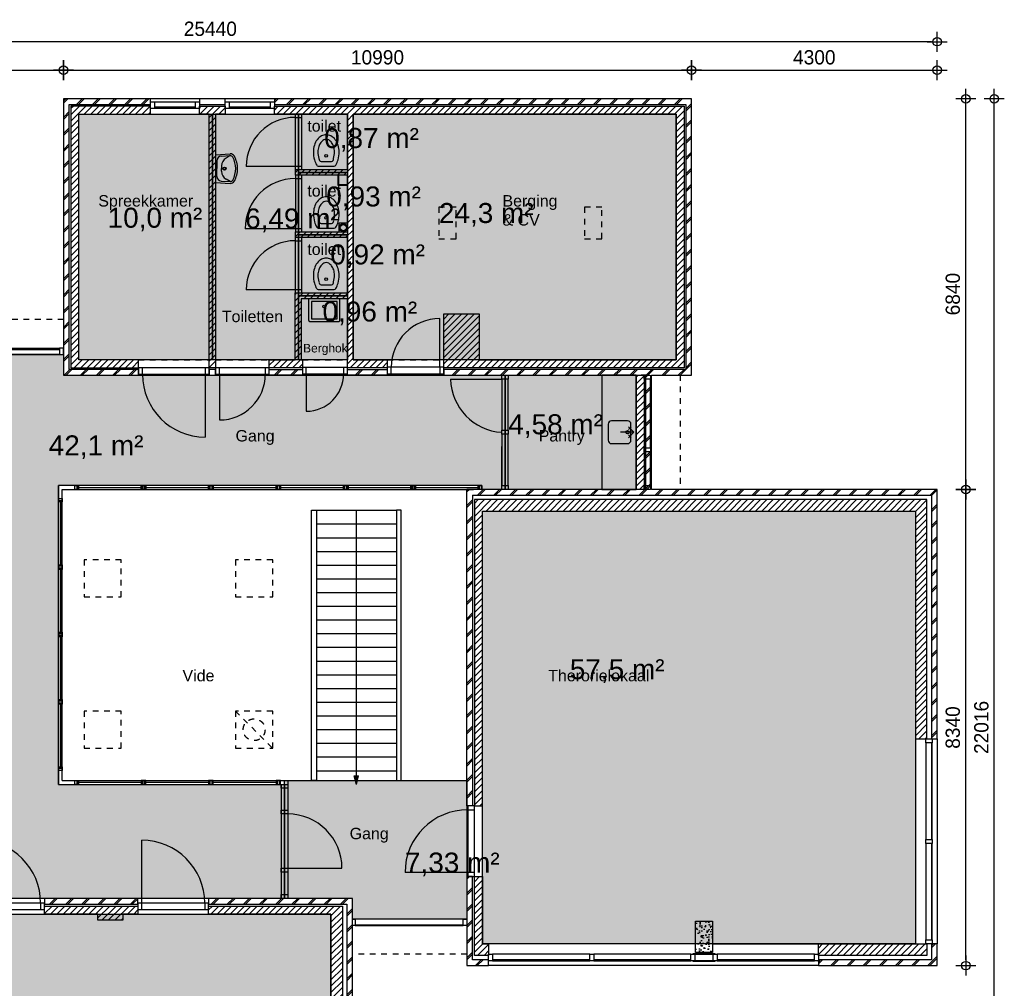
# Model space of a CAD drawing. Header units: millimetres. Extents: x 19739 to 200370, y 9101 to 232948.
# Tile 18 of 39: x 144660 to 161892, y 80985 to 97948. Entities that reach past the tile are written whole.
import ezdxf

# ---------------------------------------------------------------- set-up
doc = ezdxf.new("R2010")
doc.units = ezdxf.units.MM
doc.header["$LTSCALE"] = 100
doc.linetypes.add('HIDDEN1', pattern=[2, 1, -1])
for name, color, linetype in [('_TEKST', 7, 'Continuous'), ('ALG18', 1, 'Continuous'), ('BET25', 2, 'Continuous'), ('GO Gebruiksoppervlakte', 71, 'Continuous'), ('HATCH', 1, 'Continuous'), ('INRICHTING', 1, 'Continuous'), ('KOZ18', 1, 'Continuous'), ('KOZ25', 2, 'Continuous'), ('MAAT', 1, 'Continuous'), ('MET18', 1, 'Continuous'), ('MET25', 2, 'Continuous'), ('STIP18', 1, 'HIDDEN1')]:
    doc.layers.add(name, color=color, linetype=linetype)
doc.layers.add('HULP', color=7, linetype='Continuous', plot=False)
doc.styles.add('Arial', font='ARIAL.TTF')
doc.styles.add('TSFONT', font='tsfont.shx')
doc.dimstyles.new('MS-100', dxfattribs={"dimscale": 100, "dimtxt": 2.5, "dimasz": 1, "dimexe": 2, "dimexo": 3, "dimgap": 1, "dimtad": 1, "dimdec": 0, "dimzin": 1, "dimdsep": 46, "dimtxsty": 'TSFONT', "dimblk": 'CIRKEL', "dimcen": 1, "dimse1": 1, "dimse2": 1, "dimclrd": 1, "dimclre": 1, "dimclrt": 3, "dimadec": 0, "dimazin": 0, "dimtfac": 1.2, "dimtdec": 0, "dimtix": 1, "dimtmove": 2, "dimatfit": 3, "dimldrblk": 'CIRKEL', "dimfxl": 0, "dimtolj": 1, "dimtzin": 1, "dimarcsym": 0})

# ---------------------------------------------------------------- blocks, each defined once
blk = doc.blocks.new('wastafel_b520')
for p, q in [((-244, 0), (-259, -255)), ((244, 0), (259, -255)), ((-218, -99), (-227, -257)), ((-138, -24), (0, -24)), ((-47, -104), (0, -104)), ((138, -24), (0, -24)), ((47, -104), (0, -104)), ((218, -99), (227, -257)), ((-227, -257), (-185, -184)), ((227, -257), (185, -184))]:
    blk.add_line(p, q)
for radius in [28, 20]:
    blk.add_circle((0, -156), radius)
for centre, radius, start, end in [((-138, -104), 80, 90, 176.5893), ((-47, -264), 160, 90, 150), ((47, -264), 160, 30, 90), ((138, -104), 80, 3.4107, 90), ((-179, -259), 80, 176.5893, 242.0436), ((-179, -259), 48, 176.5893, 242.0436), ((0, 78), 463, 242.0436, 270), ((0, 78), 431, 242.0436, 270), ((0, 78), 431, 270, 297.9564), ((0, 78), 463, 270, 297.9564), ((179, -259), 48, 297.9564, 3.4107), ((179, -259), 80, 297.9564, 3.4107)]:
    blk.add_arc(centre, radius, start, end)
blk = doc.blocks.new('wc')
at = {"layer": 'INRICHTING'}
for p, q in [((-141, 66), (141, 66)), ((-91, 146), (91, 146))]:
    blk.add_line(p, q, dxfattribs=at)
for points in [[(225, 316, 0.075445), (207, 434, 0.085783), (159, 528, 0.10607), (83, 595, 0.126822), (0, 616, 0.126822), (-83, 595, 0.10607), (-159, 528, 0.085783), (-207, 434, 0.075445), (-225, 316, 0.075445)], [(145, 316, 0.075445), (131, 410, 0.085783), (95, 480, 0.10607), (44, 525, 0.126822), (0, 536, 0.126822), (-44, 525, 0.10607), (-95, 480, 0.085783), (-131, 410, 0.075445), (-145, 316, 0.075445)]]:
    blk.add_lwpolyline(points, format="xyb", dxfattribs=at)
blk.add_circle((0, 246), 25, dxfattribs=at)
for centre, radius, start, end in [((318, 316), 543, 180, 194.9107), ((161, 274), 381, 194.9107, 210.5725), ((318, 316), 463, 180, 194.9107), ((161, 274), 301, 194.9107, 201.3066), ((-161, 274), 301, 338.6934, 345.0893), ((-318, 316), 463, 345.0893, 0), ((-161, 274), 381, 329.4275, 345.0893), ((-318, 316), 543, 345.0893, 0), ((-141, 96), 30, 210.5725, 270), ((-91, 176), 30, 201.3066, 270), ((91, 176), 30, 270, 338.6934), ((141, 96), 30, 270, 329.4275)]:
    blk.add_arc(centre, radius, start, end, dxfattribs=at)
blk = doc.blocks.new('uitstortgoot')
at = {"layer": 'INRICHTING'}
for points in [[(50428, 10341), (49878, 10341), (49878, 9966, 0.414214), (49903, 9941), (50342, 9941, 0.414214)], [(50342, 9941), (50403, 9941, 0.414214), (50428, 9966), (50428, 10341)]]:
    blk.add_lwpolyline(points, format="xyb", dxfattribs=at)
for points in [[(50378, 10292), (49928, 10292), (49928, 9991), (49960, 9991)], [(49960, 9991), (50378, 9991), (50378, 10292)]]:
    blk.add_lwpolyline(points, dxfattribs=at)
blk.add_circle((50153, 10204), 25, dxfattribs=at)
blk = doc.blocks.new('KRAAN')
for p, q in [((0, 0), (-231, 0)), ((-47, 96), (-96, 47)), ((0, 0), (-96, 96)), ((0, 0), (-96, -96)), ((-47, -96), (-96, -47))]:
    blk.add_line(p, q)
blk = doc.blocks.new('1eVerdieping')
at = {"layer": 'ALG18'}
h = blk.add_hatch(dxfattribs=at)
h.set_pattern_fill('METSELWERK', color=256, style=0)
h.set_pattern_definition([(45, (45589.6, -1338.43), (-141.4214, 141.4214), []), (45, (46189.6, -1338.43), (-141.4214, 141.4214), [])])
h.paths.add_polyline_path([(47110, 13842), (45860, 13842), (45590, 13842), (45590, 9002), (46902, 9002), (46902, 9102), (45690, 9102), (45690, 13742), (47110, 13742), (47110, 13786)])
h.paths.add_polyline_path([(56580, 13842), (49280, 13842), (49280, 13742), (56480, 13742), (56480, 9102), (52244, 9102), (52244, 9028), (52244, 9002), (55780, 9002), (55864, 9002), (55864, 8933), (55864, 7730), (55864, 7661), (55864, 7071), (55864, 7002), (55750, 7002), (52650, 7002), (52650, 1461), (52750, 1461), (52750, 6902), (60780, 6902), (60780, 2632), (60794, 2632), (60880, 2632), (60880, 7002), (55880, 7002), (55880, 9002), (56580, 9002)])
h.paths.add_polyline_path([(51256, 9102), (50560, 9102), (50560, 9023), (50560, 9002), (51256, 9002)], flags=16)
h.paths.add_polyline_path([(49770, 9102), (49190, 9102), (49190, 9019), (49190, 9002), (49770, 9002)])
h.paths.add_polyline_path([(55864, 8933), (55780, 8933), (55780, 7730), (55864, 7730)], flags=17)
h.paths.add_polyline_path([(55864, 9002), (55780, 9002), (55780, 8933), (55864, 8933)], flags=17)
h.paths.add_polyline_path([(55864, 7730), (55780, 7730), (55780, 7661), (55864, 7661)], flags=17)
h.paths.add_polyline_path([(55864, 7661), (55780, 7661), (55780, 7071), (55864, 7071)], flags=17)
h.paths.add_polyline_path([(55864, 7071), (55780, 7071), (55780, 7002), (55864, 7002)], flags=17)
h.paths.add_polyline_path([(53030, -1238), (52750, -1238), (52750, 223), (52666, 223), (52650, 223), (52650, -1338), (53030, -1338)])
h.paths.add_polyline_path([(60880, -958), (60780, -958), (60780, -1238), (58800, -1238), (58800, -1252), (58800, -1338), (60880, -1338)])
at = {"layer": 'HATCH'}
h = blk.add_hatch(dxfattribs=at)
h.set_pattern_fill('ANSI31', color=256, scale=25, style=0)
h.set_pattern_definition([(45, (45719.59, 9130.484), (-56.1266, 56.1266), [])])
h.paths.add_polyline_path([(47110, 13712), (45720, 13712), (45720, 9132), (46902, 9132), (46902, 9272), (45860, 9272), (45860, 13572), (47110, 13572)])
h.paths.add_polyline_path([(56450, 13712), (49280, 13712), (49280, 13672), (49280, 13572), (50560, 13572), (50560, 12602), (49648, 12602), (49648, 12502), (49762, 12502), (50560, 12502), (50560, 11511), (49650, 11511), (49650, 11411), (49760, 11411), (50560, 11411), (50560, 10441), (49646, 10441), (49646, 9272), (49190, 9272), (49190, 9132), (49770, 9132), (49770, 9137), (49770, 9272), (49746, 9272), (49746, 10341), (50560, 10341), (50560, 9132), (51256, 9132), (51256, 9142), (51256, 9272), (50660, 9272), (50660, 13572), (56310, 13572), (56310, 9272), (52864, 9272), (52864, 10074), (52244, 10074), (52244, 9142), (52244, 9142), (52244, 9132), (56450, 9132)])
h.paths.add_polyline_path([(48250, 13572), (48420, 13572), (48420, 13712), (47970, 13712), (47970, 13672), (47970, 13572), (48140, 13572), (48140, 9130), (48250, 9130), (48250, 9133)])
h = blk.add_hatch(dxfattribs=at)
h.set_pattern_fill('ANSI31', color=256, scale=25, style=0)
h.set_pattern_definition([(45, (55609.59, 7001.574), (-56.1266, 56.1266), [])])
h.paths.add_polyline_path([(55750, 8933), (55750, 9002), (55700, 9002), (55610, 9002), (55610, 7002), (55750, 7002), (55750, 7071), (55750, 7661), (55750, 7730)])
h = blk.add_hatch(dxfattribs=at)
h.set_pattern_fill('ANSI31', color=256, scale=25, style=0)
h.set_pattern_definition([(45, (52779.59, -1158.426), (-56.1266, 56.1266), [])])
h.paths.add_polyline_path([(56649, 6822), (52780, 6822), (52780, 1461), (52920, 1461), (52920, 6622), (56649, 6622)])
h.paths.add_polyline_path([(56949, 6822), (56649, 6822), (56649, 6622), (56949, 6622)])
h.paths.add_polyline_path([(60700, 6822), (56949, 6822), (56949, 6622), (60500, 6622), (60500, 2632), (60700, 2632)])
h.paths.add_polyline_path([(60700, -958), (60680, -958), (58800, -958), (58800, -1158), (60700, -1158)])
h.paths.add_polyline_path([(52920, 223), (52780, 223), (52780, -1158), (53030, -1158), (53030, -1138), (53030, -958), (52920, -958)])
h = blk.add_hatch(dxfattribs=at)
h.set_pattern_fill('METSELWERK', color=256, style=0)
h.set_pattern_definition([(45, (42389.6, -8174.43), (-141.4214, 141.4214), []), (45, (42989.6, -8174.43), (-141.4214, 141.4214), [])])
h.paths.add_polyline_path([(44020, -164), (42390, -164), (42390, -8174), (42770, -8174), (42770, -8074), (42490, -8074), (42490, -264), (44020, -264), (44020, -242)])
h.paths.add_polyline_path([(46891, -164), (45258, -164), (45258, -264), (46891, -264), (46891, -242)])
h.paths.add_polyline_path([(50647, -164), (48129, -164), (48129, -264), (50547, -264), (50547, -4204), (50647, -4204)])
h.paths.add_polyline_path([(50650, -7794), (50550, -7794), (50550, -8074), (48470, -8074), (48470, -8088), (48470, -8174), (50650, -8174)])
h = blk.add_hatch(dxfattribs=at)
h.set_pattern_fill('ANSI31', color=256, scale=25, style=0)
h.set_pattern_definition([(45, (42569.59, -7994.426), (-56.1266, 56.1266), [])])
h.paths.add_polyline_path([(44020, -294), (42570, -294), (42570, -7994), (42770, -7994), (42770, -434), (44020, -434)])
h.paths.add_polyline_path([(46891, -294), (45258, -294), (45258, -356), (45258, -434), (46190, -434), (46190, -544), (46630, -544), (46630, -434), (46891, -434)])
h.paths.add_polyline_path([(50470, -294), (48129, -294), (48129, -356), (48129, -434), (50270, -434), (50270, -4204), (50470, -4204)])
h.paths.add_polyline_path([(50470, -7794), (50450, -7794), (48470, -7794), (48470, -7994), (50470, -7994)])
h = blk.add_hatch(dxfattribs=at)
h.set_pattern_fill('AR-CONC', color=256, style=0)
h.set_pattern_definition([(50, (56649.09, -1108.43), (182.185, -15.94), [19.05, -209.55]), (355, (56649.09, -1108.43), (-35.243, 191.057), [15.24, -167.64]), (100.45, (56664.27, -1109.75), (146.94, 175.117), [16.19, -178.09]), (46.184, (56649.1, -1057.63), (271.08, -42.04), [28.575, -314.325]), (96.636, (56671.68, -1061.13), (237.4, 247.43), [24.285, -267.135]), (351.184, (56649.1, -1057.63), (237.4, 247.43), [22.86, -251.46]), (21, (56674.49, -1070.33), (151.615, -102.266), [19.05, -209.55]), (326, (56674.49, -1070.33), (61.8, 184.19), [15.24, -167.64]), (71.45, (56687.13, -1078.85), (213.416, 81.923), [16.19, -178.09]), (37.5, (56649.09, -1108.426), (3.0886, 84.555), [0, -165.608, 0, -170.18, 0, -168.275]), (7.5, (56649.09, -1108.43), (66.82, 100.18), [0, -97.028, 0, -161.798, 0, -64.135]), (327.5, (56592.45, -1108.426), (135.5906, -5.729), [0, -63.5, 0, -198.12, 0, -262.89]), (317.5, (56567.05, -1108.43), (148.13, 25.426), [0, -82.55, 0, -131.572, 0, -186.69])])
h.paths.add_polyline_path([(56649, -1108), (56949, -1108), (56949, -558), (56649, -558)])
at = {"layer": 'INRICHTING'}
h = blk.add_hatch(color=256, dxfattribs=at)
h.paths.add_polyline_path([(50715, 1836), (50741, 1936), (50689, 1936)])
h.paths.add_polyline_path([(50741, 1936), (50754, 1988), (50675, 1988), (50689, 1936)])
at = {"layer": 'ALG18'}
for p, q in [((55780, 9002), (55700, 9002)), ((53259, 7071), (53259, 7751)), ((45499, 1836), (45499, 7071)), ((52909, 7071), (45499, 7071)), ((45568, 1905), (45568, 7002)), ((45568, 7002), (52764, 7002)), ((45849, 7036), (46949, 7036)), ((47029, 7036), (48129, 7036)), ((48209, 7036), (49309, 7036)), ((49389, 7036), (50489, 7036)), ((50569, 7036), (51669, 7036)), ((51529, 7002), (52629, 7002)), ((51749, 7036), (52849, 7036)), ((53672, 7002), (53322, 7002)), ((45534, 6781), (45534, 5681)), ((45534, 5601), (45534, 4501)), ((45534, 4421), (45534, 3321)), ((45534, 3241), (45534, 2141)), ((45568, 1905), (49472, 1905)), ((45789, 1836), (45789, 1905)), ((49472, 1905), (49930, 1905)), ((51500, 1905), (52650, 1905)), ((45499, 1836), (49399, 1836)), ((46949, 1870), (45849, 1870)), ((48129, 1870), (47029, 1870)), ((49309, 1870), (48209, 1870)), ((49399, -164), (48129, -164))]:
    blk.add_line(p, q, dxfattribs=at)
for points in [[(45829, 7002), (45789, 7002), (45789, 7071), (45829, 7071)], [(45849, 7002), (45829, 7002), (45829, 7071), (45849, 7071)], [(46969, 7002), (46949, 7002), (46949, 7071), (46969, 7071)], [(47009, 7002), (46969, 7002), (46969, 7071), (47009, 7071)], [(47029, 7002), (47009, 7002), (47009, 7071), (47029, 7071)], [(48149, 7002), (48129, 7002), (48129, 7071), (48149, 7071)], [(48189, 7002), (48149, 7002), (48149, 7071), (48189, 7071)], [(48209, 7002), (48189, 7002), (48189, 7071), (48209, 7071)], [(49329, 7002), (49309, 7002), (49309, 7071), (49329, 7071)], [(49369, 7002), (49329, 7002), (49329, 7071), (49369, 7071)], [(49389, 7002), (49369, 7002), (49369, 7071), (49389, 7071)], [(50509, 7002), (50489, 7002), (50489, 7071), (50509, 7071)], [(50549, 7002), (50509, 7002), (50509, 7071), (50549, 7071)], [(50569, 7002), (50549, 7002), (50549, 7071), (50569, 7071)], [(51689, 7002), (51669, 7002), (51669, 7071), (51689, 7071)], [(51729, 7002), (51689, 7002), (51689, 7071), (51729, 7071)], [(51749, 7002), (51729, 7002), (51729, 7071), (51749, 7071)], [(52869, 7002), (52849, 7002), (52849, 7071), (52869, 7071)], [(52909, 7002), (52869, 7002), (52869, 7071), (52909, 7071)], [(45499, 6801), (45499, 6841), (45568, 6841), (45568, 6801)], [(45499, 6781), (45499, 6801), (45568, 6801), (45568, 6781)], [(45499, 5661), (45499, 5681), (45568, 5681), (45568, 5661)], [(45499, 5621), (45499, 5661), (45568, 5661), (45568, 5621)], [(45499, 5601), (45499, 5621), (45568, 5621), (45568, 5601)], [(45499, 4481), (45499, 4501), (45568, 4501), (45568, 4481)], [(45499, 4441), (45499, 4481), (45568, 4481), (45568, 4441)], [(45499, 4421), (45499, 4441), (45568, 4441), (45568, 4421)], [(45499, 3301), (45499, 3321), (45568, 3321), (45568, 3301)], [(45499, 3261), (45499, 3301), (45568, 3301), (45568, 3261)], [(45499, 3241), (45499, 3261), (45568, 3261), (45568, 3241)], [(45499, 2121), (45499, 2141), (45568, 2141), (45568, 2121)], [(45499, 2081), (45499, 2121), (45568, 2121), (45568, 2081)], [(45789, 1905), (45829, 1905), (45829, 1836), (45789, 1836)], [(45829, 1905), (45849, 1905), (45849, 1836), (45829, 1836)], [(46969, 1905), (46949, 1905), (46949, 1836), (46969, 1836)], [(47009, 1905), (46969, 1905), (46969, 1836), (47009, 1836)], [(47029, 1905), (47009, 1905), (47009, 1836), (47029, 1836)], [(48149, 1905), (48129, 1905), (48129, 1836), (48149, 1836)], [(48189, 1905), (48149, 1905), (48149, 1836), (48189, 1836)], [(48209, 1905), (48189, 1905), (48189, 1836), (48209, 1836)], [(49329, 1905), (49309, 1905), (49309, 1836), (49329, 1836)], [(49369, 1905), (49329, 1905), (49329, 1836), (49369, 1836)], [(49389, 1905), (49369, 1905), (49369, 1836), (49389, 1836)]]:
    blk.add_lwpolyline(points, close=True, dxfattribs=at)
at = {"layer": 'BET25'}
blk.add_lwpolyline([(56949, -1108), (56649, -1108), (56649, -558), (56949, -558)], close=True, dxfattribs=at)
at = {"layer": 'INRICHTING'}
for p, q in [((50410, 11661), (50410, 11511)), ((50560, 11661), (50410, 11661)), ((48071, 9018), (48071, 7918)), ((49839, 9023), (49839, 8371)), ((52363, 8933), (53259, 8933)), ((50015, 6636), (51415, 6636)), ((50715, 1988), (50715, 6636)), ((50015, 6396), (51415, 6396)), ((50015, 6156), (51415, 6156)), ((50015, 5916), (51415, 5916)), ((50015, 5676), (51415, 5676)), ((50015, 5436), (51415, 5436)), ((50015, 5196), (51415, 5196)), ((50015, 4956), (51415, 4956)), ((50015, 4716), (51415, 4716)), ((50015, 4476), (51415, 4476)), ((50015, 4236), (51415, 4236)), ((50015, 3996), (51415, 3996)), ((50015, 3756), (51415, 3756)), ((50015, 3516), (51415, 3516)), ((50015, 3276), (51415, 3276)), ((50015, 3036), (51415, 3036)), ((50015, 2796), (51415, 2796)), ((50015, 2556), (51415, 2556)), ((50015, 2316), (51415, 2316)), ((50015, 2076), (51415, 2076)), ((50715, 1836), (50675, 1988)), ((50675, 1988), (50754, 1988)), ((50715, 1836), (50754, 1988)), ((46960, -242), (46960, 858)), ((49513, 368), (50463, 368)), ((52666, 292), (51566, 292))]:
    blk.add_line(p, q, dxfattribs=at)
for points in [[(50390, 12502), (50390, 12502), (50390, 12332), (50560, 12332)], [(50400, 12502), (50400, 12342), (50560, 12342)]]:
    blk.add_lwpolyline(points, dxfattribs=at)
for points in [[(55013, 9002), (55013, 7002), (55610, 7002), (55610, 9002)], [(49930, 1905), (49930, 6636), (50015, 6636), (50015, 1905)], [(51500, 1905), (51500, 6636), (51415, 6636), (51415, 1905)]]:
    blk.add_lwpolyline(points, close=True, dxfattribs=at)
blk.add_lwpolyline([(55121, 8143), (55121, 7863, 0.414214), (55181, 7803), (55461, 7803, 0.414214), (55521, 7863), (55521, 8143, 0.414214), (55461, 8203), (55181, 8203, 0.414214)], format="xyb", close=True, dxfattribs=at)
for centre, radius in [((50485, 11586), 70), ((50485, 11586), 55), ((55461, 8002), 30)]:
    blk.add_circle(centre, radius, dxfattribs=at)
for centre, radius, start, end in [((49646, 12657), 860, 90, 180), ((49648, 11566), 880, 90, 180), ((49646, 10496), 860, 90, 180), ((48071, 9018), 1100, 180, 270), ((48319, 9019), 802, 270, 0), ((49839, 9023), 652, 270, 0), ((53321, 8958), 959, 181.528, 266.309), ((52666, 292), 1100, 90, 180), ((49513, 368), 950, 0, 90), ((44089, -242), 1100, 0, 90), ((46960, -242), 1100, 0, 90)]:
    blk.add_arc(centre, radius, start, end, dxfattribs=at)
at = {"layer": 'KOZ18'}
for p, q in [((47179, 13786), (47901, 13786)), ((47179, 13702), (47901, 13702)), ((47901, 13672), (47179, 13672)), ((48489, 13786), (49211, 13786)), ((48489, 13702), (49211, 13702)), ((49211, 13672), (48489, 13672)), ((49646, 13517), (49646, 12657)), ((49760, 12657), (49760, 13517)), ((49646, 12657), (48786, 12657)), ((49648, 12447), (49648, 11566)), ((49762, 11566), (49762, 12447)), ((49648, 11566), (48767, 11566)), ((49646, 11356), (49646, 10496)), ((49760, 10496), (49760, 11356)), ((49646, 10496), (48786, 10496)), ((52175, 9142), (52175, 9992)), ((43659, 9476), (45521, 9476)), ((43659, 9452), (45521, 9452)), ((45521, 9362), (43659, 9362)), ((50491, 9137), (49839, 9137)), ((52175, 9142), (51325, 9142)), ((48071, 9132), (46971, 9132)), ((46971, 9018), (48071, 9018)), ((49121, 9133), (48319, 9133)), ((48319, 9019), (49190, 9019)), ((48319, 9019), (48319, 8217)), ((49839, 9023), (50491, 9023)), ((51325, 9028), (52175, 9028)), ((55610, 7002), (55610, 9002)), ((55780, 7002), (55780, 9002)), ((55880, 7002), (55880, 9002)), ((53259, 8933), (53259, 8036)), ((53373, 8036), (53373, 8933)), ((55864, 7730), (55864, 8933)), ((53259, 7967), (53259, 7071)), ((53373, 7071), (53373, 7967)), ((55864, 7071), (55864, 7661)), ((60680, 2563), (60680, 871)), ((60780, 2563), (60780, 871)), ((60794, 871), (60794, 2563)), ((49513, 1905), (49513, -164)), ((49399, 1836), (49399, -164)), ((49456, 1767), (49456, 1387)), ((52666, 1392), (52666, 292)), ((52780, 292), (52780, 1392)), ((49456, 1318), (49456, 368)), ((60680, 802), (60680, -889)), ((60780, 802), (60780, -889)), ((60794, -889), (60794, 802)), ((49456, -95), (49456, 299)), ((52666, 223), (52766, 223)), ((45189, -242), (44089, -242)), ((48060, -242), (46960, -242)), ((44089, -356), (45189, -356)), ((46960, -356), (48060, -356)), ((52581, -524), (50696, -524)), ((50696, -624), (52581, -624)), ((50696, -638), (52581, -638)), ((54799, -1138), (53099, -1138)), ((56568, -1138), (54868, -1138)), ((58731, -1138), (57031, -1138)), ((54799, -1238), (53099, -1238)), ((53099, -1252), (54799, -1252)), ((56568, -1238), (54868, -1238)), ((54868, -1252), (56568, -1252)), ((58731, -1238), (57031, -1238)), ((57031, -1252), (58731, -1252))]:
    blk.add_line(p, q, dxfattribs=at)
for points in [[(49399, 1836), (49513, 1836), (49513, 1767), (49399, 1767)], [(49399, 1387), (49513, 1387), (49513, 1318), (49399, 1318)], [(49399, 368), (49513, 368), (49513, 299), (49399, 299)], [(52650, -1338), (53030, -1338), (53030, -1238), (52750, -1238), (52750, 223), (52650, 223)], [(49399, -95), (49513, -95), (49513, -164), (49399, -164)]]:
    blk.add_lwpolyline(points, close=True, dxfattribs=at)
blk.add_arc((52175, 9142), 850, 90, 180, dxfattribs=at)
at = {"layer": 'KOZ25'}
for p, q in [((45258, -242), (45189, -242)), ((45189, -242), (45189, -356)), ((45258, -356), (45258, -242)), ((46960, -242), (46891, -242)), ((46891, -242), (46891, -356)), ((46960, -356), (46960, -242)), ((48129, -242), (48060, -242)), ((48060, -242), (48060, -356)), ((48129, -356), (48129, -242)), ((45189, -356), (45258, -356)), ((46891, -356), (46960, -356)), ((48060, -356), (48129, -356))]:
    blk.add_line(p, q, dxfattribs=at)
for points in [[(47110, 13672), (47110, 13786), (47179, 13786), (47179, 13672), (47110, 13672)], [(47901, 13672), (47901, 13786), (47970, 13786), (47970, 13672), (47901, 13672)], [(48420, 13672), (48420, 13786), (48489, 13786), (48489, 13672), (48420, 13672)], [(49211, 13672), (49211, 13786), (49280, 13786), (49280, 13672), (49211, 13672)]]:
    blk.add_lwpolyline(points, dxfattribs=at)
for points in [[(49760, 13572), (49646, 13572), (49646, 13517), (49760, 13517)], [(49760, 12657), (49646, 12657), (49646, 12602), (49760, 12602)], [(49762, 12502), (49648, 12502), (49648, 12447), (49762, 12447)], [(49762, 11566), (49648, 11566), (49648, 11511), (49762, 11511)], [(49760, 11411), (49646, 11411), (49646, 11356), (49760, 11356)], [(49760, 10496), (49646, 10496), (49646, 10441), (49760, 10441)], [(45590, 9362), (45590, 9476), (45521, 9476), (45521, 9362)], [(49770, 9137), (49770, 9023), (49839, 9023), (49839, 9137)], [(50491, 9137), (50491, 9023), (50560, 9023), (50560, 9137)], [(51256, 9142), (51256, 9028), (51325, 9028), (51325, 9142)], [(52175, 9142), (52175, 9028), (52244, 9028), (52244, 9142)], [(46902, 9132), (46902, 9018), (46971, 9018), (46971, 9132)], [(48071, 9132), (48071, 9018), (48140, 9018), (48140, 9132)], [(48250, 9133), (48250, 9019), (48319, 9019), (48319, 9133)], [(49121, 9133), (49121, 9019), (49190, 9019), (49190, 9133)], [(53259, 9002), (53373, 9002), (53373, 8933), (53259, 8933)], [(53259, 8036), (53373, 8036), (53373, 7967), (53259, 7967)], [(53259, 7071), (53373, 7071), (53373, 7002), (53259, 7002)], [(60680, 2632), (60794, 2632), (60794, 2563), (60680, 2563)], [(52780, 1461), (52666, 1461), (52666, 1392), (52780, 1392)], [(60680, 871), (60794, 871), (60794, 802), (60680, 802)], [(52780, 292), (52666, 292), (52666, 223), (52780, 223)], [(50696, -524), (50696, -638), (50647, -638), (50647, -524)], [(52650, -524), (52650, -638), (52581, -638), (52581, -524)], [(60680, -889), (60794, -889), (60794, -958), (60680, -958)], [(53099, -1138), (53099, -1252), (53030, -1252), (53030, -1138)], [(54868, -1138), (54868, -1252), (54799, -1252), (54799, -1138)], [(56637, -1138), (56637, -1252), (56568, -1252), (56568, -1138)], [(56996, -1133), (56602, -1133), (56602, -1138), (56996, -1138)], [(57031, -1138), (57031, -1252), (56962, -1252), (56962, -1138)], [(58800, -1138), (58800, -1252), (58731, -1252), (58731, -1138)], [(56996, -1253), (56602, -1253), (56602, -1258), (56996, -1258)]]:
    blk.add_lwpolyline(points, close=True, dxfattribs=at)
at = {"layer": 'MET18'}
for p, q in [((47970, 13842), (47110, 13842)), ((49280, 13842), (48420, 13842)), ((55070, 13742), (55070, 13742)), ((55070, 13742), (55070, 13742)), ((52864, 9272), (52864, 9272)), ((45590, 9002), (45590, 9002)), ((55750, 9002), (55750, 7002)), ((55780, 7002), (52650, 7002)), ((52650, 1461), (52650, 7002)), ((52750, 6902), (60780, 6902)), ((52750, 6902), (52750, 1461)), ((60880, 7002), (55880, 7002)), ((60780, 6902), (60780, 2632)), ((60880, 2632), (60880, 7002)), ((60780, 2632), (60880, 2632)), ((60880, 2632), (60880, -958)), ((52750, 1461), (52650, 1461)), ((58800, -1338), (53030, -1338))]:
    blk.add_line(p, q, dxfattribs=at)
for points in [[(45860, 13842), (45590, 13842), (45590, 9002), (46902, 9002), (46902, 9102), (45690, 9102), (45690, 13742), (47110, 13742), (47110, 13842)], [(48420, 13842), (47970, 13842), (47970, 13742), (48420, 13742)], [(48250, 9102), (48140, 9102), (48140, 9002), (48250, 9002)], [(49770, 9002), (49190, 9002), (49190, 9102), (49770, 9102)], [(50560, 9002), (50560, 9102), (51256, 9102), (51256, 9002)], [(46891, -264), (46891, -164), (45258, -164), (45258, -264)], [(50547, -264), (50547, -4204), (50647, -4204), (50647, -164), (48129, -164), (48129, -264)], [(58800, -1338), (60880, -1338), (60880, -958), (60780, -958), (60780, -1238), (58800, -1238)]]:
    blk.add_lwpolyline(points, close=True, dxfattribs=at)
for points in [[(55880, 9002), (56580, 9002), (56580, 13842), (49280, 13842), (49280, 13742), (56480, 13742), (56480, 9102), (52244, 9102)], [(52244, 9098), (52244, 9002), (55780, 9002)]]:
    blk.add_lwpolyline(points, dxfattribs=at)
at = {"layer": 'MET25'}
for p, q in [((47110, 13572), (47970, 13572)), ((48420, 13572), (49280, 13572)), ((60500, 2632), (60500, -958)), ((56649, -958), (53030, -958)), ((56949, -958), (58800, -958))]:
    blk.add_line(p, q, dxfattribs=at)
for points in [[(47110, 13712), (45720, 13712), (45720, 9132), (46902, 9132), (46902, 9272), (45860, 9272), (45860, 13572), (47110, 13572)], [(47970, 13572), (47970, 13712), (48420, 13712), (48420, 13572), (48250, 13572), (48250, 9130), (48140, 9130), (48140, 13572)], [(50560, 10441), (50560, 11411), (49650, 11411), (49650, 11511), (50560, 11511), (50560, 12502), (49648, 12502), (49648, 12602), (50560, 12602), (50560, 13572), (49280, 13572), (49280, 13712), (56450, 13712), (56450, 9132), (52244, 9132), (52244, 10074), (52864, 10074), (52864, 9272), (56310, 9272), (56310, 13572), (50660, 13572), (50660, 9272), (51256, 9272), (51256, 9132), (50560, 9132), (50560, 10341), (49746, 10341), (49746, 9272), (49770, 9272), (49770, 9132), (49190, 9132), (49190, 9272), (49646, 9272), (49646, 10441)], [(52920, 1461), (52920, 6622), (60500, 6622), (60500, 2632), (60700, 2632), (60700, 6822), (52780, 6822), (52780, 1461)], [(52920, 223), (52920, -958), (53030, -958), (53030, -1158), (52780, -1158), (52780, 223)], [(46891, -294), (46891, -434), (46630, -434), (46630, -544), (46190, -544), (46190, -434), (45258, -434), (45258, -294)], [(48129, -294), (50470, -294), (50470, -4204), (50270, -4204), (50270, -434), (48129, -434)], [(60700, -1158), (58800, -1158), (58800, -958), (60700, -958)]]:
    blk.add_lwpolyline(points, close=True, dxfattribs=at)
at = {"layer": 'STIP18'}
for p, q in [((45590, 9976), (43590, 9976)), ((46902, 9272), (48140, 9272)), ((48250, 9272), (49190, 9272)), ((49770, 9272), (50560, 9272)), ((51256, 9272), (52244, 9272)), ((56380, 9002), (56380, 7002)), ((55750, 7661), (55750, 7071)), ((48600, 3118), (49250, 2468)), ((52920, 223), (52920, 1461)), ((44020, -434), (45258, -434)), ((46891, -434), (48129, -434)), ((52650, -1138), (50647, -1138))]:
    blk.add_line(p, q, dxfattribs=at)
for points in [[(52160, 11392), (52460, 11392), (52460, 11942), (52160, 11942)], [(54710, 11392), (55010, 11392), (55010, 11942), (54710, 11942)], [(55750, 9002), (55864, 9002), (55864, 8933), (55750, 8933)], [(55750, 7730), (55864, 7730), (55864, 7661), (55750, 7661)], [(55750, 7071), (55864, 7071), (55864, 7002), (55750, 7002)], [(46600, 5768), (45950, 5768), (45950, 5118), (46600, 5118)], [(49250, 5768), (48600, 5768), (48600, 5118), (49250, 5118)], [(46600, 3118), (45950, 3118), (45950, 2468), (46600, 2468)], [(49250, 3118), (48600, 3118), (48600, 2468), (49250, 2468)]]:
    blk.add_lwpolyline(points, close=True, dxfattribs=at)
blk.add_circle((48925, 2793), 191, dxfattribs=at)
at = {"layer": 'HULP'}
for name, p in [('wc', (50187, 12597)), ('wc', (50187, 10437)), ('uitstortgoot', (0, 0))]:
    blk.add_blockref(name, p, dxfattribs=at)
at = {"layer": 'INRICHTING', "rotation": 90}
blk.add_blockref('wastafel_b520', (48250, 12619), dxfattribs=at)
at = {"layer": 'INRICHTING'}
blk.add_blockref('wc', (50188, 11511), dxfattribs=at)
at = {"layer": 'INRICHTING', "xscale": -1, "rotation": 180}
blk.add_blockref('KRAAN', (55571, 8002), dxfattribs=at)
at = {"layer": 'KOZ25', "attachment_point": 1, "style": 'Arial'}
for s, insert, char_height, width in [('toilet', (49856, 13467), 200, 771.34), ('toilet', (49856, 12330), 200, 771.34), ('Spreekkamer', (46198, 12155), 200, 771.34), ('Berging & CV', (53272, 12155), 200, 771.34), ('toilet', (49856, 11307), 200, 771.34), ('Toiletten', (48360, 10131), 200, 771.34), ('Berghok', (49782, 9550), 150, 771.34), ('Gang', (48600, 8041), 200, 771.34), ('Pantry', (53906, 8041), 200, 771.34), ('Vide', (47672, 3841), 200, 890.98), ('Therorielokaal', (54072, 3841), 200, 2639.72), ('Gang', (50597, 1076), 200, 2639.72)]:
    blk.add_mtext(s, dxfattribs=dict(at, insert=insert, char_height=char_height, width=width))
blk = doc.blocks.new('CIRKEL')
for p, q in [((0, -1.75), (0, 1.75)), ((-1.75, 0), (1.75, 0))]:
    blk.add_line(p, q)
blk.add_circle((0, 0), 0.75)
blk = doc.blocks.new('*D241')
at = {"layer": 'Defpoints', "color": 0}
for p in [(160717, 89722), (161217, 89722), (160717, 81382)]:
    blk.add_point(p, dxfattribs=at)
at = {"layer": 'MAAT', "color": 1, "lineweight": -2}
blk.add_line((161217, 81482), (161217, 89622), dxfattribs=at)
at = {"layer": 'MAAT', "color": 1, "lineweight": -2, "xscale": 100, "yscale": 100, "zscale": 100}
for p, rotation in [((161217, 89722), 90), ((161217, 81382), 270)]:
    blk.add_blockref('CIRKEL', p, dxfattribs=dict(at, rotation=rotation))
at = {"layer": 'MAAT', "color": 3, "insert": (160992, 85552), "char_height": 250, "attachment_point": 5, "rotation": 90, "style": 'TSFONT'}
blk.add_mtext('\\A1;8340', dxfattribs=at)
blk = doc.blocks.new('*D242')
at = {"layer": 'Defpoints', "color": 0}
for p in [(156417, 96562), (161217, 96562), (160717, 89722)]:
    blk.add_point(p, dxfattribs=at)
at = {"layer": 'MAAT', "color": 1, "lineweight": -2}
blk.add_line((161217, 89822), (161217, 96462), dxfattribs=at)
at = {"layer": 'MAAT', "color": 1, "lineweight": -2, "xscale": 100, "yscale": 100, "zscale": 100}
for p, rotation in [((161217, 96562), 90), ((161217, 89722), 270)]:
    blk.add_blockref('CIRKEL', p, dxfattribs=dict(at, rotation=rotation))
at = {"layer": 'MAAT', "color": 3, "insert": (160992, 93142), "char_height": 250, "attachment_point": 5, "rotation": 90, "style": 'TSFONT'}
blk.add_mtext('\\A1;6840', dxfattribs=at)
blk = doc.blocks.new('*D243')
at = {"layer": 'Defpoints', "color": 0}
for p in [(156417, 96562), (161717, 96562), (150487, 74546)]:
    blk.add_point(p, dxfattribs=at)
at = {"layer": 'MAAT', "color": 1, "lineweight": -2}
blk.add_line((161717, 74646), (161717, 96462), dxfattribs=at)
at = {"layer": 'MAAT', "color": 1, "lineweight": -2, "xscale": 100, "yscale": 100, "zscale": 100}
for p, rotation in [((161717, 96562), 90), ((161717, 74546), 270)]:
    blk.add_blockref('CIRKEL', p, dxfattribs=dict(at, rotation=rotation))
at = {"layer": 'MAAT', "color": 3, "insert": (161492, 85554), "char_height": 250, "attachment_point": 5, "rotation": 90, "style": 'TSFONT'}
blk.add_mtext('\\A1;22016', dxfattribs=at)
blk = doc.blocks.new('*D244')
at = {"layer": 'Defpoints', "color": 0}
for p in [(156417, 97062), (145427, 96562), (156417, 96562)]:
    blk.add_point(p, dxfattribs=at)
at = {"layer": 'MAAT', "color": 1, "lineweight": -2}
blk.add_line((145527, 97062), (156317, 97062), dxfattribs=at)
at = {"layer": 'MAAT', "color": 1, "lineweight": -2, "xscale": 100, "yscale": 100, "zscale": 100, "rotation": 180}
blk.add_blockref('CIRKEL', (145427, 97062), dxfattribs=at)
at = {"layer": 'MAAT', "color": 1, "lineweight": -2, "xscale": 100, "yscale": 100, "zscale": 100}
blk.add_blockref('CIRKEL', (156417, 97062), dxfattribs=at)
at = {"layer": 'MAAT', "color": 3, "insert": (150922, 97287), "char_height": 250, "attachment_point": 5, "style": 'TSFONT'}
blk.add_mtext('\\A1;10990', dxfattribs=at)
blk = doc.blocks.new('*D245')
at = {"layer": 'Defpoints', "color": 0}
for p in [(160717, 97062), (156417, 96562), (160717, 89722)]:
    blk.add_point(p, dxfattribs=at)
at = {"layer": 'MAAT', "color": 1, "lineweight": -2}
blk.add_line((156517, 97062), (160617, 97062), dxfattribs=at)
at = {"layer": 'MAAT', "color": 1, "lineweight": -2, "xscale": 100, "yscale": 100, "zscale": 100, "rotation": 180}
blk.add_blockref('CIRKEL', (156417, 97062), dxfattribs=at)
at = {"layer": 'MAAT', "color": 1, "lineweight": -2, "xscale": 100, "yscale": 100, "zscale": 100}
blk.add_blockref('CIRKEL', (160717, 97062), dxfattribs=at)
at = {"layer": 'MAAT', "color": 3, "insert": (158567, 97287), "char_height": 250, "attachment_point": 5, "style": 'TSFONT'}
blk.add_mtext('\\A1;4300', dxfattribs=at)
blk = doc.blocks.new('*D249')
at = {"layer": 'Defpoints', "color": 0}
for p in [(134779, 96562), (145427, 96562), (135277, 92906)]:
    blk.add_point(p, dxfattribs=at)
at = {"layer": 'MAAT', "color": 1, "lineweight": -2}
blk.add_line((134779, 93006), (134779, 96462), dxfattribs=at)
at = {"layer": 'MAAT', "color": 1, "lineweight": -2, "xscale": 100, "yscale": 100, "zscale": 100}
for p, rotation in [((134779, 96562), 90), ((134779, 92906), 270)]:
    blk.add_blockref('CIRKEL', p, dxfattribs=dict(at, rotation=rotation))
at = {"layer": 'MAAT', "color": 3, "insert": (134554, 94734), "char_height": 250, "attachment_point": 5, "rotation": 90, "style": 'TSFONT'}
blk.add_mtext('\\A1;3656', dxfattribs=at)
blk = doc.blocks.new('*D252')
at = {"layer": 'Defpoints', "color": 0}
for p in [(145427, 97062), (135277, 92906), (145427, 92906)]:
    blk.add_point(p, dxfattribs=at)
at = {"layer": 'MAAT', "color": 1, "lineweight": -2}
blk.add_line((135377, 97062), (145327, 97062), dxfattribs=at)
at = {"layer": 'MAAT', "color": 1, "lineweight": -2, "xscale": 100, "yscale": 100, "zscale": 100, "rotation": 180}
blk.add_blockref('CIRKEL', (135277, 97062), dxfattribs=at)
at = {"layer": 'MAAT', "color": 1, "lineweight": -2, "xscale": 100, "yscale": 100, "zscale": 100}
blk.add_blockref('CIRKEL', (145427, 97062), dxfattribs=at)
at = {"layer": 'MAAT', "color": 3, "insert": (140352, 97287), "char_height": 250, "attachment_point": 5, "style": 'TSFONT'}
blk.add_mtext('\\A1;10150', dxfattribs=at)
blk = doc.blocks.new('*D253')
at = {"layer": 'Defpoints', "color": 0}
for p in [(135277, 97562), (135277, 92906), (160717, 89722)]:
    blk.add_point(p, dxfattribs=at)
at = {"layer": 'MAAT', "color": 1, "lineweight": -2}
blk.add_line((160617, 97562), (135377, 97562), dxfattribs=at)
at = {"layer": 'MAAT', "color": 1, "lineweight": -2, "xscale": 100, "yscale": 100, "zscale": 100, "rotation": 180}
blk.add_blockref('CIRKEL', (135277, 97562), dxfattribs=at)
at = {"layer": 'MAAT', "color": 1, "lineweight": -2, "xscale": 100, "yscale": 100, "zscale": 100}
blk.add_blockref('CIRKEL', (160717, 97562), dxfattribs=at)
at = {"layer": 'MAAT', "color": 3, "insert": (147997, 97787), "char_height": 250, "attachment_point": 5, "style": 'TSFONT'}
blk.add_mtext('\\A1;25440', dxfattribs=at)

msp = doc.modelspace()

# ---------------------------------------------------------------- hatches: boundary and pattern name
at = {"layer": 'GO Gebruiksoppervlakte'}
for points in [[(148032.3, 91992.1), (145697.3, 91992.1), (145697.3, 96292.1), (148032.3, 96292.1)], [(148032.3, 91992.1), (148032.3, 96292.1), (149542.2, 96292.1), (149541.3, 92907.1), (149541.3, 91992.1), (149077.3, 91992.1)], [(149542.3, 96292), (150397.3, 96292.1), (150397.3, 95272.1), (149541.3, 95272.1)], [(150497.3, 91992.1), (150497.3, 96292.1), (156147.3, 96292.1), (156147.3, 91992.1), (152701.3, 91992.1), (152081.6, 91992.4)], [(149541.3, 95272.1), (150397.3, 95272.1), (150397.3, 94181.9), (149541.3, 94181.9)], [(149541.3, 94181.9), (150397.3, 94181.9), (150397.3, 93111.9), (149541.4, 93111.9)], [(149541.4, 93111.9), (150397.3, 93111.9), (150397.3, 91992.1), (149541.3, 91992.1)], [(143037.3, 82556.1), (143037.3, 84796.1), (143427.3, 84796.1), (143427.3, 92082.1), (145427.3, 92082.1), (145427.3, 91722.1), (153153.8, 91722.1), (153159.3, 89722.1), (152746.8, 89722.1), (152746.8, 89791.1), (145336.8, 89791.1), (145336.8, 84556.1), (149293.8, 84556.1), (149293.8, 82556.1)], [(153159.3, 89722.1), (153153.8, 91722.1), (155447.3, 91722.1), (155447.3, 89722.1)], [(152757.3, 81762.1), (152757.3, 89342.1), (160337.3, 89342.1), (160337.3, 81762.1)], [(149293.8, 82556.1), (149293.8, 84625.1), (152487.3, 84625.1), (152487.3, 82196.1), (150484.3, 82196.1), (150484.3, 82556.1)], [(142607.3, 82286.1), (150107.3, 82286.1), (150107.3, 74926.1), (142607.3, 74926.1)]]:
    msp.add_hatch(color=256, dxfattribs=at).paths.add_polyline_path(points)

# ---------------------------------------------------------------- linework, layer by layer
at = {"layer": 'HULP'}
for points in [[(148032.3, 91992.1), (145697.3, 91992.1), (145697.3, 96292.1), (148032.3, 96292.1)], [(148032.3, 91992.1), (148032.3, 96292.1), (149542.2, 96292.1), (149541.3, 92907.1), (149541.3, 91992.1), (149077.3, 91992.1)], [(149542.3, 96292), (150397.3, 96292.1), (150397.3, 95272.1), (149541.3, 95272.1)], [(150497.3, 91992.1), (150497.3, 96292.1), (150497.3, 96292.1), (150497.3, 96292.1), (156147.3, 96292.1), (156147.3, 91992.1), (152701.3, 91992.1), (152701.3, 91992.1), (152081.6, 91992.4), (152081.6, 91992.4)], [(149541.3, 95272.1), (150397.3, 95272.1), (150397.3, 94181.9), (149541.3, 94181.9)], [(149541.3, 94181.9), (150397.3, 94181.9), (150397.3, 93111.9), (149541.4, 93111.9)], [(149541.4, 93111.9), (150397.3, 93111.9), (150397.3, 91992.1), (149541.3, 91992.1), (149541.3, 91992.1), (149541.3, 91992.1)], [(143037.3, 82556.1), (143037.3, 84796.1), (143427.3, 84796.1), (143427.3, 92082.1), (145427.3, 92082.1), (145427.3, 91722.1), (153153.8, 91722.1), (153159.3, 89722.1), (152746.8, 89722.1), (152746.8, 89791.1), (145336.8, 89791.1), (145336.8, 84556.1), (149293.8, 84556.1), (149293.8, 82556.1)], [(153159.3, 89722.1), (153153.8, 91722.1), (155447.3, 91722.1), (155447.3, 89722.1)], [(152757.3, 81762.1), (152757.3, 89342.1), (160337.3, 89342.1), (160337.3, 81762.1)], [(149293.8, 82556.1), (149293.8, 84625.1), (152487.3, 84625.1), (152487.3, 82196.1), (150484.3, 82196.1), (150484.3, 82556.1)], [(142607.3, 82286.1), (150107.3, 82286.1), (150107.3, 74926.1), (142607.3, 74926.1)]]:
    msp.add_lwpolyline(points, close=True, dxfattribs=at)

# ---------------------------------------------------------------- block references
at = {"layer": 'ALG18'}
msp.add_blockref('1eVerdieping', (99837.7, 82720.5), dxfattribs=at)

# ---------------------------------------------------------------- texts
at = {"layer": '_TEKST', "style": 'Arial'}
for s, p in [('0,87 m²', (149990, 95700.4)), ('0,93 m²', (150025.3, 94677)), ('24,3 m²', (151997.3, 94387.1)), ('10,0 m²', (146198.8, 94304.8)), ('6,49 m²', (148605.2, 94291.7)), ('0,92 m²', (150096.2, 93662.3)), ('0,96 m²', (149960, 92661.9)), ('4,58 m²', (153210.8, 90687.6)), ('42,1 m²', (145168.4, 90318)), ('57,5 m²', (154288.2, 86398.1)), ('7,33 m²', (151403.3, 83012.1))]:
    msp.add_text(s, height=350, dxfattribs=at).set_placement(p)

# ---------------------------------------------------------------- dimensions: what is measured, and where the dimension line sits
at = {"layer": 'MAAT'}
for base, p1, p2, picture, middle in [((135277.3, 97562.1), (160717.3, 89722.1), (135277.3, 92906.1), '*D253', (147997.3, 97787.1)), ((145427.3, 97062.1), (135277.3, 92906.1), (145427.3, 92906.1), '*D252', (140352.3, 97287.1)), ((156417.3, 97062.1), (145427.3, 96562.1), (156417.3, 96562.1), '*D244', (150922.3, 97287.1)), ((160717.3, 97062.1), (156417.3, 96562.1), (160717.3, 89722.1), '*D245', (158567.3, 97287.1))]:
    dim = msp.add_linear_dim(base=base, p1=p1, p2=p2, dimstyle='MS-100', dxfattribs=at)
    dim.commit()
    dim.dimension.update_dxf_attribs({"geometry": picture, "text_midpoint": middle})
for base, p1, p2, picture, middle in [((134779.1, 96562.1), (135277.3, 92906.1), (145427.3, 96562.1), '*D249', (134554.1, 94734.1)), ((161717.3, 96562.1), (150487.3, 74546.1), (156417.3, 96562.1), '*D243', (161492.3, 85554.1)), ((161217.3, 96562.1), (160717.3, 89722.1), (156417.3, 96562.1), '*D242', (160992.3, 93142.1)), ((161217.3, 89722.1), (160717.3, 81382.1), (160717.3, 89722.1), '*D241', (160992.3, 85552.1))]:
    dim = msp.add_linear_dim(base=base, p1=p1, p2=p2, angle=90, dimstyle='MS-100', dxfattribs=at)
    dim.commit()
    dim.dimension.update_dxf_attribs({"geometry": picture, "text_midpoint": middle})

doc.saveas('drawing.dxf')
